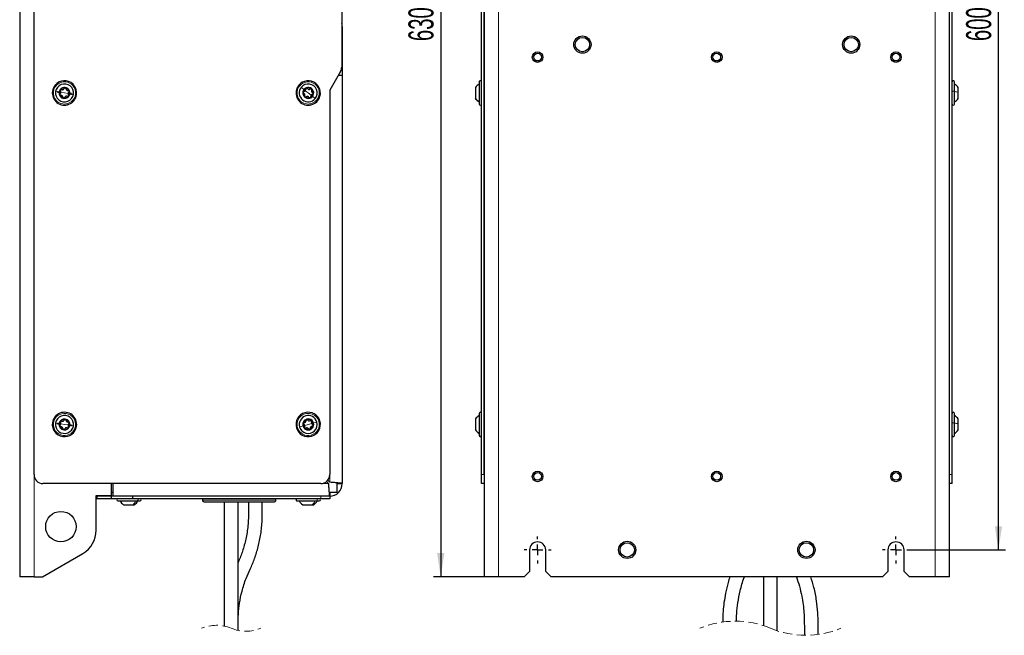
# Paper-space layout 'Blatt2' of a CAD drawing. Header units: millimetres. Extents: x 5 to 418, y 2 to 292.
# Tile 5 of 27: x 129 to 266, y 81 to 166. Entities that reach past the tile are written whole.
import ezdxf

# ---------------------------------------------------------------- set-up
doc = ezdxf.new("R2010")
doc.units = ezdxf.units.MM
doc.linetypes.add('HIDDEN', pattern=[1.905, 1.27, -0.635])
doc.layers.add('SLD-0', color=7, linetype='Continuous')
doc.styles.add('SLDTEXTSTYLE0', font='TXT', dxfattribs={"width": 0.605})
doc.dimstyles.new('SLDDIMSTYLE0', dxfattribs={"dimtxt": 3.5, "dimasz": 3.302, "dimexe": 0, "dimexo": 0.0625, "dimgap": 0.875, "dimtad": 1, "dimlfac": 4, "dimrnd": 1e-09, "dimzin": 12, "dimdsep": 46, "dimtxsty": 'SLDTEXTSTYLE0', "dimsah": 1, "dimcen": 0.09, "dimadec": 0, "dimazin": 3, "dimtfac": 1, "dimtofl": 0, "dimtmove": 0, "dimatfit": 3, "dimfxl": 1, "dimfrac": 2, "dimtolj": 1, "dimtzin": 12, "dimarcsym": 0})

# ---------------------------------------------------------------- blocks, each defined once
blk = doc.blocks.new('_D_17')
at = {"layer": 'SLD-0', "color": 7}
for p, q in [((252.92, 242.43), (266.33, 242.43)), ((265.33, 92.43), (265.33, 242.43)), ((252.92, 92.43), (266.33, 92.43))]:
    blk.add_line(p, q, dxfattribs=at)
for points in [[(265.33, 242.43), (264.83, 239.13), (265.84, 239.13)], [(265.33, 92.43), (265.84, 95.74), (264.83, 95.74)]]:
    blk.add_solid(points, dxfattribs=at)
at = {"layer": 'SLD-0', "color": 7, "insert": (260.82, 163.42), "char_height": 3.5, "attachment_point": 1, "rotation": 90, "style": 'SLDTEXTSTYLE0'}
blk.add_mtext('600', dxfattribs=at)
blk = doc.blocks.new('_D_20')
at = {"layer": 'SLD-0', "color": 7}
for p, q in [((193.57, 246.18), (186.53, 246.18)), ((187.53, 246.18), (187.53, 88.68)), ((193.57, 88.68), (186.53, 88.68))]:
    blk.add_line(p, q, dxfattribs=at)
for points in [[(187.53, 246.18), (187.02, 242.88), (188.04, 242.88)], [(187.53, 88.68), (188.04, 91.99), (187.02, 91.99)]]:
    blk.add_solid(points, dxfattribs=at)
at = {"layer": 'SLD-0', "color": 7, "insert": (183.02, 163.42), "char_height": 3.5, "attachment_point": 1, "rotation": 90, "style": 'SLDTEXTSTYLE0'}
blk.add_mtext('630', dxfattribs=at)
blk = doc.blocks.new('SW_CENTERMARKSYMBOL_24')
at = {"layer": 'SLD-0', "color": 0}
for p, q in [((0, 1.5), (0, 1.88)), ((-1.5, 0), (-1.88, 0)), ((0, 0), (-0.75, 0)), ((0, 0), (0, 0.75)), ((0, 0), (0, -0.75)), ((0, 0), (0.75, 0)), ((1.5, 0), (1.88, 0)), ((0, -1.5), (0, -1.88))]:
    blk.add_line(p, q, dxfattribs=at)
blk = doc.blocks.new('SW_CENTERMARKSYMBOL_25')
at = {"layer": 'SLD-0', "color": 0}
for p, q in [((0, 1.5), (0, 1.88)), ((-1.5, 0), (-1.88, 0)), ((0, 0), (-0.75, 0)), ((0, 0), (0, 0.75)), ((0, 0), (0, -0.75)), ((0, 0), (0.75, 0)), ((1.5, 0), (1.88, 0)), ((0, -1.5), (0, -1.88))]:
    blk.add_line(p, q, dxfattribs=at)

psp = doc.layouts.new('Blatt2')

# ---------------------------------------------------------------- linework, layer by layer
at = {"color": 7, "linetype": 'Continuous', "lineweight": 25}
for p, q in [((128.7869, 246.1845), (128.7869, 88.6845)), ((193.5675, 246.1845), (193.5675, 88.6845)), ((258.5175, 88.6845), (258.5175, 246.1845)), ((130.7869, 102.9345), (130.7869, 231.9345)), ((193.1925, 102.9345), (193.1925, 231.9345)), ((193.5675, 102.9345), (193.5675, 231.9345)), ((258.5175, 102.9345), (258.5175, 231.9345)), ((258.8925, 102.9345), (258.8925, 231.9345)), ((173.7119, 175.0734), (173.7119, 159.7956)), ((173.7869, 165.4345), (173.7869, 160.1845)), ((173.7869, 159.4345), (173.6586, 159.4345)), ((173.7869, 160.1845), (173.7869, 159.4345)), ((173.7869, 159.4345), (173.7869, 158.6845)), ((173.5445, 159.1706), (172.0369, 156.5595)), ((173.2638, 158.6845), (173.7869, 158.6845)), ((173.7869, 158.6845), (173.7869, 101.6845)), ((192.3675, 156.9545), (192.3675, 156.9513)), ((192.3675, 156.9545), (192.3675, 155.4177)), ((192.8925, 157.7345), (192.9031, 157.7877)), ((192.8925, 157.7345), (192.8925, 154.641)), ((259.1925, 156.4088), (259.1925, 157.7345)), ((259.7175, 156.2959), (259.7175, 156.9545)), ((134.1619, 156.1845), (134.1619, 156.4345)), ((135.9119, 156.1845), (135.9119, 155.9345)), ((172.0369, 156.5595), (172.0369, 102.9345)), ((192.3675, 155.4177), (192.3675, 155.4171)), ((259.1925, 154.6345), (259.1925, 156.4088)), ((259.7175, 155.4145), (259.7175, 156.2959)), ((192.8925, 154.641), (192.8925, 154.6345)), ((192.8925, 111.4845), (192.8925, 108.4216)), ((259.1925, 110.1602), (259.1925, 111.4845)), ((134.1619, 109.9345), (134.1619, 110.1845)), ((135.9119, 109.9345), (135.9119, 109.6845)), ((192.3675, 110.7045), (192.3675, 109.1829)), ((259.1925, 108.3845), (259.1925, 110.1602)), ((259.7175, 110.0466), (259.7175, 110.7045)), ((259.7175, 109.1645), (259.7175, 110.0466)), ((192.3675, 109.1829), (192.3675, 109.1647)), ((192.8925, 108.4216), (192.8925, 108.3845)), ((170.7869, 101.6845), (132.0369, 101.6845)), ((141.5869, 100.0095), (141.5869, 101.6845)), ((141.8369, 99.9345), (141.8369, 101.6845)), ((171.578, 101.9667), (171.8602, 101.6845)), ((172.0369, 101.8613), (171.7548, 102.1435)), ((173.0369, 101.7807), (173.0369, 100.4595)), ((173.0369, 101.6845), (173.7869, 101.6845)), ((193.1925, 101.6845), (193.1925, 102.9345)), ((193.5675, 101.6845), (193.1925, 101.6845)), ((258.8925, 101.6845), (258.5175, 101.6845)), ((258.8925, 101.6845), (258.8925, 102.9345)), ((141.8369, 100.4595), (141.5869, 100.4595)), ((173.0369, 100.4595), (171.9521, 100.4595)), ((172.0369, 100.4595), (172.0369, 99.9345)), ((139.4619, 100.0095), (141.5869, 100.0095)), ((139.4619, 95.1797), (139.4619, 100.0095)), ((139.5369, 99.9345), (139.4619, 99.9345)), ((139.5369, 99.5595), (139.4619, 99.5595)), ((139.5369, 99.9345), (139.5369, 99.5595)), ((141.5492, 99.9345), (139.5369, 99.9345)), ((141.5492, 99.5595), (139.5369, 99.5595)), ((141.0869, 100.0095), (141.0869, 99.9345)), ((141.5492, 99.9345), (141.5492, 99.5595)), ((144.5369, 99.9345), (141.5492, 99.9345)), ((144.5369, 99.5595), (141.5492, 99.5595)), ((142.4869, 99.2595), (145.1915, 99.2595)), ((144.5369, 99.9345), (144.5369, 99.5595)), ((170.7869, 99.9345), (144.5369, 99.9345)), ((170.7869, 99.5595), (144.5369, 99.5595)), ((145.1915, 99.2595), (145.5869, 99.2595)), ((154.2869, 99.5595), (154.2869, 99.3595)), ((154.4869, 99.1595), (164.3369, 99.1595)), ((157.334, 99.1595), (157.334, 81.8016)), ((159.259, 81.2041), (159.259, 99.1595)), ((164.5369, 99.3595), (164.5369, 99.5595)), ((167.4869, 99.2595), (170.1915, 99.2595)), ((170.1915, 99.2595), (170.5869, 99.2595)), ((171.0357, 99.9345), (170.7869, 99.9345)), ((172.0369, 99.5595), (170.7869, 99.5595)), ((172.0369, 99.9345), (171.0357, 99.9345)), ((172.0369, 99.9345), (172.0369, 99.5595)), ((143.2669, 98.7345), (144.6105, 98.7345)), ((144.6105, 98.7345), (144.8069, 98.7345)), ((168.2669, 98.7345), (169.6105, 98.7345)), ((169.6105, 98.7345), (169.8069, 98.7345)), ((199.9175, 92.4345), (199.9175, 89.4345)), ((202.1675, 89.4345), (202.1675, 92.4345)), ((249.9175, 92.4345), (249.9175, 89.4345)), ((252.1675, 89.4345), (252.1675, 92.4345)), ((131.9619, 88.6845), (137.5869, 91.9321)), ((199.1675, 88.6845), (199.9175, 89.4345)), ((202.1675, 89.4345), (202.9175, 88.6845)), ((249.1675, 88.6845), (249.9175, 89.4345)), ((252.1675, 89.4345), (252.9175, 88.6845)), ((130.7869, 88.6845), (128.7869, 88.6845)), ((130.7869, 88.6845), (131.9619, 88.6845)), ((195.5675, 88.6845), (193.5675, 88.6845)), ((199.1675, 88.6845), (195.5675, 88.6845)), ((249.1675, 88.6845), (202.9175, 88.6845)), ((232.555, 88.6845), (232.555, 81.8593)), ((234.48, 81.1464), (234.48, 88.6845)), ((256.5175, 88.6845), (252.9175, 88.6845)), ((258.5175, 88.6845), (256.5175, 88.6845))]:
    psp.add_line(p, q, dxfattribs=at)
at = {"color": 7, "linetype": 'Continuous', "lineweight": 18}
for p, q in [((195.5675, 88.6845), (195.5675, 246.1845)), ((256.5175, 246.1845), (256.5175, 88.6845)), ((173.7119, 165.4345), (173.7869, 165.4345)), ((173.7119, 160.1845), (173.7869, 160.1845)), ((135.0369, 156.1845), (134.5328, 156.2582)), ((135.0369, 156.1845), (135.5411, 156.1108)), ((169.0369, 156.1845), (168.6372, 156.5004)), ((169.0369, 156.1845), (169.4367, 155.8686)), ((135.0369, 109.9345), (134.5329, 110.0087)), ((135.0369, 109.9345), (135.541, 109.8603)), ((169.0369, 109.9345), (168.5466, 109.7961)), ((169.0369, 109.9345), (169.5273, 110.0729)), ((130.7869, 88.6845), (130.7869, 102.9345)), ((171.8602, 101.6845), (170.7869, 101.6845)), ((172.0369, 102.9345), (172.0369, 101.8613)), ((193.5675, 102.9345), (193.1925, 102.9345)), ((258.8925, 102.9345), (258.5175, 102.9345)), ((154.2869, 99.3595), (164.5369, 99.3595)), ((170.7869, 99.9345), (170.7869, 99.5595))]:
    psp.add_line(p, q, dxfattribs=at)
at = {"color": 7, "linetype": 'Continuous', "lineweight": 25, "flags": 128}
psp.add_lwpolyline([(173.7869, 165.4345), (173.7533, 165.7759), (173.7119, 165.9413)], dxfattribs=at)
at = {"color": 7, "linetype": 'Continuous', "lineweight": 18, "flags": 128}
for points in [[(167.8209, 157.1456), (167.7758, 157.1812), (167.7377, 157.2114), (167.7122, 157.2315), (167.7032, 157.2386)], [(168.0562, 156.9596), (168.2204, 156.8299), (168.4328, 156.662)], [(133.5033, 156.4088), (133.4465, 156.4171), (133.3983, 156.4242), (133.3661, 156.4289), (133.3548, 156.4305)], [(133.8001, 156.3654), (134.0071, 156.3351), (134.2751, 156.2959)], [(136.2738, 156.0036), (136.0668, 156.0339), (135.7988, 156.0731)], [(136.5706, 155.9602), (136.6274, 155.9519), (136.6756, 155.9449), (136.7078, 155.9402), (136.7191, 155.9385)], [(170.0176, 155.4094), (169.8535, 155.5392), (169.6411, 155.7071)], [(170.253, 155.2234), (170.2981, 155.1878), (170.3362, 155.1577), (170.3617, 155.1375), (170.3707, 155.1304)], [(133.5035, 110.1602), (133.4467, 110.1686), (133.3985, 110.1757), (133.3664, 110.1804), (133.3551, 110.1821)], [(133.8003, 110.1165), (134.0073, 110.0861), (134.2752, 110.0466)], [(170.2399, 110.2742), (170.0386, 110.2173), (169.778, 110.1437)], [(170.5286, 110.3557), (170.5839, 110.3713), (170.6307, 110.3845), (170.662, 110.3933), (170.673, 110.3964)], [(136.2736, 109.7525), (136.0666, 109.783), (135.7987, 109.8224)], [(136.5704, 109.7088), (136.6272, 109.7005), (136.6754, 109.6934), (136.7075, 109.6886), (136.7188, 109.687)], [(167.5453, 109.5134), (167.49, 109.4978), (167.4432, 109.4845), (167.4119, 109.4757), (167.4009, 109.4726)], [(167.834, 109.5949), (168.0353, 109.6517), (168.2959, 109.7253)]]:
    psp.add_lwpolyline(points, dxfattribs=at)
at = {"color": 7, "linetype": 'Continuous', "lineweight": 25}
for centre, radius in [((207.2925, 162.9345), 1.2), ((207.2925, 162.9345), 1), ((244.7925, 162.9345), 1.2), ((244.7925, 162.9345), 1), ((201.0425, 161.1845), 0.7375), ((201.0425, 161.1845), 0.5375), ((226.0425, 161.1845), 0.7375), ((226.0425, 161.1845), 0.5375), ((251.0425, 161.1845), 0.7375), ((251.0425, 161.1845), 0.5375), ((201.0425, 102.6845), 0.7375), ((201.0425, 102.6845), 0.5375), ((226.0425, 102.6845), 0.7375), ((226.0425, 102.6845), 0.5375), ((251.0425, 102.6845), 0.7375), ((251.0425, 102.6845), 0.5375), ((134.5369, 95.6845), 2.125), ((213.5425, 92.4345), 1.2), ((213.5425, 92.4345), 1), ((238.5425, 92.4345), 1.2), ((238.5425, 92.4345), 1)]:
    psp.add_circle(centre, radius, dxfattribs=at)
for centre, radius, start, end in [((172.4619, 159.7956), 1.25, 330.000086, 359.999832), ((135.0369, 156.1845), 1.7, 351.680112, 171.680051), ((135.0369, 156.1845), 1.25, 351.680025, 171.680079), ((135.0369, 156.1845), 0.77, 351.679869, 171.680206), ((135.0369, 156.1845), 0.7, 141.680069, 201.679992), ((135.0369, 156.1845), 0.7, 81.680448, 141.679916), ((135.0369, 156.1845), 0.7, 21.680482, 81.679448), ((169.0369, 156.1845), 1.7, 141.680027, 321.680125), ((169.0369, 156.1845), 1.7, 321.680094, 141.680058), ((169.0369, 156.1845), 1.25, 141.680119, 321.679968), ((169.0369, 156.1845), 1.25, 321.67997, 141.680117), ((169.0369, 156.1845), 0.77, 141.680111, 321.679949), ((169.0369, 156.1845), 0.7, 111.680013, 171.680106), ((169.0369, 156.1845), 0.77, 321.67993, 141.68013), ((169.0369, 156.1845), 0.7, 51.679424, 111.680637), ((169.037, 156.1845), 0.7, 351.679804, 51.680277), ((193.6393, 156.0906), 1.5375, 119.060451, 146.219737), ((193.0425, 157.7345), 0.15, 359.998577, 180.001423), ((259.0425, 157.7345), 0.15, 359.998577, 180.001423), ((135.0369, 156.1845), 1.7, 171.679982, 351.680182), ((135.0369, 156.1845), 1.25, 171.680025, 351.680078), ((135.0369, 156.1845), 0.77, 171.680149, 351.679926), ((135.037, 156.1845), 0.7, 201.68046, 261.67966), ((135.0369, 156.1845), 0.7, 261.680539, 321.679938), ((135.0369, 156.1845), 0.7, 321.679904, 21.680157), ((169.0369, 156.1845), 0.7, 171.679985, 231.680321), ((169.0369, 156.1845), 0.7, 231.679506, 291.680555), ((169.0369, 156.1845), 0.7, 291.680057, 351.679684), ((258.4457, 156.2784), 1.5375, 299.060304, 325.811991), ((193.0425, 154.6345), 0.15, 180, 0), ((259.0425, 154.6345), 0.15, 180, 0), ((135.0369, 109.9345), 1.7, 351.627166, 171.627182), ((169.0369, 109.9345), 1.7, 15.766487, 195.76648), ((193.0425, 111.4845), 0.15, 359.999555, 180.000445), ((259.0425, 111.4845), 0.15, 359.999555, 180.000445), ((135.0369, 109.9345), 1.7, 171.627175, 351.627173), ((135.0369, 109.9345), 1.25, 171.627162, 351.627184), ((135.0369, 109.9345), 1.25, 351.627165, 171.627181), ((135.0369, 109.9345), 0.77, 171.627175, 351.627168), ((135.0369, 109.9345), 0.77, 351.627175, 171.627168), ((135.037, 109.9345), 0.7, 141.627629, 201.62674), ((135.0369, 109.9345), 0.7, 81.62715, 141.627132), ((135.0369, 109.9345), 0.7, 21.627298, 81.627003), ((135.0369, 109.9345), 0.7, 321.627074, 21.627297), ((169.0369, 109.9345), 1.7, 195.766495, 15.766472), ((169.0369, 109.9345), 1.25, 15.766511, 195.766448), ((169.0369, 109.9345), 1.25, 195.766476, 15.766483), ((169.0369, 109.9345), 0.77, 15.76648, 195.766503), ((169.0369, 109.9345), 0.77, 195.76648, 15.766503), ((169.0369, 109.9345), 0.7, 165.766308, 225.766664), ((169.0369, 109.9345), 0.7, 105.76632, 165.766634), ((169.0369, 109.9345), 0.7, 45.766462, 105.766508), ((169.0369, 109.9345), 0.7, 345.766856, 45.766117), ((193.6393, 109.8406), 1.5375, 119.060348, 145.811975), ((258.4457, 109.8406), 1.5375, 34.188025, 60.939652), ((135.0369, 109.9345), 0.7, 201.627247, 261.627243), ((135.0369, 109.9345), 0.7, 261.627246, 321.627131), ((169.0369, 109.9345), 0.7, 225.766487, 285.766501), ((169.0369, 109.9345), 0.7, 285.76673, 345.766211), ((193.0425, 108.3845), 0.15, 179.999544, 0.000456), ((259.0425, 108.3845), 0.15, 179.999544, 0.000456), ((132.0369, 102.9345), 1.25, 180.000082, 269.999939), ((170.7869, 102.9345), 1.25, 270, 0.000064), ((172.0369, 101.6845), 1.75, 270.000026, 359.999913), ((142.4869, 99.4095), 0.15, 90.000178, 269.999822), ((145.5869, 99.4095), 0.15, 270, 90), ((154.4869, 99.3595), 0.2, 179.999902, 270.000165), ((164.3369, 99.3595), 0.2, 269.999788, 0.000212), ((167.4869, 99.4095), 0.15, 89.999822, 270.000178), ((170.5869, 99.4095), 0.15, 270.000534, 89.999466), ((135.7119, 95.1797), 3.75, 299.999973, 0.000012), ((201.0425, 92.4345), 1.125, 0.000038, 179.999962), ((251.0425, 92.4345), 1.125, 0.000038, 179.999962)]:
    psp.add_arc(centre, radius, start, end, dxfattribs=at)
at = {"color": 7, "linetype": 'Continuous', "lineweight": 18}
for centre, start, end in [((135.0369, 156.1845), 351.679992, 171.680065), ((169.0369, 156.1845), 141.679957, 321.680083), ((169.0369, 156.1845), 321.680112, 141.679929), ((135.0369, 156.1845), 171.679993, 351.680064), ((135.0369, 109.9345), 351.627179, 171.62717), ((169.0369, 109.9345), 15.766481, 195.766488), ((135.0369, 109.9345), 171.627177, 351.627172), ((169.0369, 109.9345), 195.766506, 15.766463)]:
    psp.add_arc(centre, 1.55, start, end, dxfattribs=at)
at = {"color": 7, "linetype": 'HIDDEN', "lineweight": 18}
for centre, radius, start, end in [((228.5988, 69.6979), 12.7888, 67.380135, 112.619865), ((156.2278, 76.5379), 5.3788, 67.380135, 112.619865), ((160.3653, 86.4679), 5.3787, 247.380135, 292.619865), ((238.4363, 93.3079), 12.7888, 247.380135, 292.619865)]:
    psp.add_arc(centre, radius, start, end, dxfattribs=at)
at = {"color": 7, "linetype": 'Continuous', "lineweight": 25}
for points, knots in [([(134.4878, 156.6186), (134.4789, 156.6047), (134.4615, 156.5773), (134.4553, 156.5291), (134.4631, 156.4828), (134.4797, 156.4574), (134.4878, 156.4449)], [0, 0, 0, 0, 0.26160909, 0.51670374, 0.76236538, 1, 1, 1, 1]), ([(134.6567, 156.6586), (134.6427, 156.6637), (134.6142, 156.6739), (134.5674, 156.6709), (134.5218, 156.6537), (134.4992, 156.6303), (134.4878, 156.6186)], [0, 0, 0, 0, 0.23667658, 0.48283067, 0.73853322, 1, 1, 1, 1]), ([(134.6567, 156.6586), (134.6873, 156.6483), (134.7342, 156.6324), (134.8009, 156.6376), (134.8511, 156.6511), (134.8969, 156.6756), (134.9494, 156.7177), (134.9727, 156.7616), (134.9879, 156.7903)], [0, 0, 0, 0, 0.24048141, 0.36816729, 0.49888577, 0.63013936, 0.75850916, 1, 1, 1, 1]), ([(135.1382, 156.8771), (135.1218, 156.8779), (135.0894, 156.8793), (135.0445, 156.8606), (135.0084, 156.8306), (134.9946, 156.8036), (134.9879, 156.7903)], [0, 0, 0, 0, 0.26157521, 0.51669412, 0.76228791, 1, 1, 1, 1]), ([(135.2574, 156.7509), (135.2548, 156.7655), (135.2494, 156.7953), (135.2233, 156.8344), (135.1857, 156.8652), (135.1542, 156.8731), (135.1382, 156.8771)], [0, 0, 0, 0, 0.23671119, 0.48283437, 0.73852626, 1, 1, 1, 1]), ([(135.2574, 156.7509), (135.2638, 156.7192), (135.2735, 156.6707), (135.3113, 156.6155), (135.348, 156.5788), (135.3922, 156.5514), (135.4549, 156.527), (135.5046, 156.5288), (135.537, 156.5299)], [0, 0, 0, 0, 0.24048483, 0.36816677, 0.49888465, 0.63014084, 0.75850526, 1, 1, 1, 1]), ([(168.4706, 156.405), (168.5023, 156.4113), (168.5508, 156.421), (168.606, 156.4589), (168.6427, 156.4956), (168.6701, 156.5398), (168.6945, 156.6025), (168.6927, 156.6522), (168.6915, 156.6846)], [0, 0, 0, 0, 0.24045165, 0.368137, 0.498861, 0.63011919, 0.75849239, 1, 1, 1, 1]), ([(168.7784, 156.835), (168.7638, 156.8274), (168.735, 156.8124), (168.7055, 156.7738), (168.6891, 156.7298), (168.6908, 156.6995), (168.6915, 156.6846)], [0, 0, 0, 0, 0.26161336, 0.51670672, 0.76237604, 1, 1, 1, 1]), ([(168.9447, 156.7852), (168.9351, 156.7966), (168.9155, 156.8197), (168.8735, 156.8405), (168.8254, 156.8484), (168.7942, 156.8395), (168.7784, 156.835)], [0, 0, 0, 0, 0.23668701, 0.48284052, 0.73853533, 1, 1, 1, 1]), ([(168.9447, 156.7852), (168.966, 156.761), (168.9987, 156.7238), (169.0591, 156.6949), (169.1092, 156.6815), (169.1612, 156.6799), (169.2277, 156.6901), (169.2698, 156.7165), (169.2973, 156.7337)], [0, 0, 0, 0, 0.240479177, 0.368167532, 0.498885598, 0.630136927, 0.758505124, 1, 1, 1, 1]), ([(169.471, 156.7337), (169.4571, 156.7425), (169.4297, 156.76), (169.3815, 156.7662), (169.3352, 156.7583), (169.3098, 156.7418), (169.2973, 156.7337)], [0, 0, 0, 0, 0.26156245, 0.51669172, 0.7622927, 1, 1, 1, 1]), ([(169.5111, 156.5648), (169.5161, 156.5787), (169.5263, 156.6072), (169.5233, 156.6541), (169.5061, 156.6996), (169.4828, 156.7223), (169.471, 156.7337)], [0, 0, 0, 0, 0.23671759, 0.48282252, 0.73852675, 1, 1, 1, 1]), ([(259.7175, 156.9545), (259.6441, 157.0499), (259.4972, 157.2407), (259.2941, 157.3699), (259.1925, 157.4345)], [0, 0, 0, 0, 0.49999669, 1, 1, 1, 1]), ([(259.7175, 156.9545), (259.6441, 157.0499), (259.4972, 157.2407), (259.2941, 157.3699), (259.1925, 157.4345)], [0, 0, 0, 0, 0.499997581, 1, 1, 1, 1]), ([(134.4362, 156.0923), (134.4249, 156.0827), (134.4018, 156.0631), (134.381, 156.021), (134.3731, 155.973), (134.382, 155.9417), (134.3865, 155.9259)], [0, 0, 0, 0, 0.23669108, 0.48298875, 0.73874399, 1, 1, 1, 1]), ([(134.3865, 155.9259), (134.394, 155.9113), (134.409, 155.8825), (134.4477, 155.8531), (134.4917, 155.8367), (134.522, 155.8383), (134.5369, 155.8391)], [0, 0, 0, 0, 0.2614296, 0.51653669, 0.76216758, 1, 1, 1, 1]), ([(134.4362, 156.0923), (134.4605, 156.1136), (134.4976, 156.1462), (134.5265, 156.2066), (134.54, 156.2568), (134.5416, 156.3088), (134.5314, 156.3753), (134.505, 156.4174), (134.4878, 156.4449)], [0, 0, 0, 0, 0.24044874, 0.36813651, 0.49885848, 0.63012092, 0.75849604, 1, 1, 1, 1]), ([(134.8165, 155.6182), (134.8101, 155.6498), (134.8004, 155.6983), (134.7626, 155.7536), (134.7258, 155.7903), (134.6816, 155.8177), (134.619, 155.8421), (134.5693, 155.8403), (134.5369, 155.8391)], [0, 0, 0, 0, 0.24047491, 0.36816747, 0.49888556, 0.63013697, 0.75850486, 1, 1, 1, 1]), ([(134.8165, 155.6182), (134.8191, 155.6035), (134.8245, 155.5737), (134.8505, 155.5347), (134.8882, 155.5038), (134.9197, 155.4959), (134.9357, 155.4919)], [0, 0, 0, 0, 0.23671246, 0.48282905, 0.73852754, 1, 1, 1, 1]), ([(134.9357, 155.4919), (134.9521, 155.4912), (134.9845, 155.4897), (135.0294, 155.5085), (135.0655, 155.5384), (135.0793, 155.5654), (135.086, 155.5787)], [0, 0, 0, 0, 0.26156328, 0.51667296, 0.7622725, 1, 1, 1, 1]), ([(135.4172, 155.7104), (135.3866, 155.7207), (135.3397, 155.7366), (135.273, 155.7314), (135.2228, 155.718), (135.177, 155.6934), (135.1245, 155.6513), (135.1012, 155.6074), (135.086, 155.5787)], [0, 0, 0, 0, 0.24047811, 0.36816933, 0.49888647, 0.63013637, 0.75851045, 1, 1, 1, 1]), ([(135.4172, 155.7104), (135.4312, 155.7054), (135.4597, 155.6952), (135.5065, 155.6982), (135.5521, 155.7154), (135.5747, 155.7387), (135.5861, 155.7505)], [0, 0, 0, 0, 0.23667641, 0.48284031, 0.7385334, 1, 1, 1, 1]), ([(135.6377, 156.2767), (135.6134, 156.2554), (135.5763, 156.2228), (135.5474, 156.1624), (135.5339, 156.1122), (135.5323, 156.0602), (135.5425, 155.9938), (135.5689, 155.9516), (135.5861, 155.9241)], [0, 0, 0, 0, 0.24045162, 0.36813903, 0.49886184, 0.63011436, 0.75848835, 1, 1, 1, 1]), ([(135.6874, 156.4431), (135.6798, 156.4577), (135.6649, 156.4865), (135.6262, 156.516), (135.5822, 156.5323), (135.5519, 156.5307), (135.537, 156.5299)], [0, 0, 0, 0, 0.2614296, 0.51653669, 0.76216758, 1, 1, 1, 1]), ([(135.5861, 155.7505), (135.595, 155.7643), (135.6124, 155.7917), (135.6186, 155.8399), (135.6108, 155.8862), (135.5942, 155.9116), (135.5861, 155.9241)], [0, 0, 0, 0, 0.26161278, 0.5167125, 0.76237946, 1, 1, 1, 1]), ([(135.6377, 156.2767), (135.649, 156.2863), (135.6721, 156.3059), (135.6929, 156.348), (135.7008, 156.3961), (135.6919, 156.4273), (135.6874, 156.4431)], [0, 0, 0, 0, 0.23669113, 0.48298885, 0.73872437, 1, 1, 1, 1]), ([(168.3443, 156.2858), (168.3436, 156.2694), (168.3422, 156.237), (168.3609, 156.1921), (168.3908, 156.1559), (168.4179, 156.1422), (168.4312, 156.1354)], [0, 0, 0, 0, 0.26141591, 0.51654206, 0.7621685, 1, 1, 1, 1]), ([(168.4706, 156.405), (168.456, 156.4024), (168.4262, 156.397), (168.3871, 156.3709), (168.3562, 156.3332), (168.3483, 156.3017), (168.3443, 156.2858)], [0, 0, 0, 0, 0.23667489, 0.4829834, 0.73872153, 1, 1, 1, 1]), ([(168.5628, 155.8043), (168.5732, 155.8349), (168.589, 155.8817), (168.5839, 155.9485), (168.5704, 155.9986), (168.5458, 156.0445), (168.5037, 156.0969), (168.4598, 156.1202), (168.4312, 156.1354)], [0, 0, 0, 0, 0.240478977, 0.368165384, 0.498881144, 0.630139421, 0.758506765, 1, 1, 1, 1]), ([(168.5628, 155.8043), (168.5578, 155.7903), (168.5476, 155.7618), (168.5506, 155.7149), (168.5678, 155.6694), (168.5911, 155.6468), (168.6029, 155.6353)], [0, 0, 0, 0, 0.23671597, 0.48284156, 0.73853216, 1, 1, 1, 1]), ([(168.6029, 155.6353), (168.6168, 155.6265), (168.6442, 155.609), (168.6924, 155.6028), (168.7387, 155.6107), (168.7641, 155.6272), (168.7766, 155.6353)], [0, 0, 0, 0, 0.26156925, 0.51668669, 0.7622858, 1, 1, 1, 1]), ([(169.1292, 155.5838), (169.1079, 155.6081), (169.0752, 155.6452), (169.0148, 155.6741), (168.9647, 155.6875), (168.9127, 155.6892), (168.8462, 155.6789), (168.8041, 155.6526), (168.7766, 155.6353)], [0, 0, 0, 0, 0.24047542, 0.36816523, 0.4988826, 0.63013542, 0.75850665, 1, 1, 1, 1]), ([(169.1292, 155.5838), (169.1388, 155.5725), (169.1584, 155.5494), (169.2004, 155.5285), (169.2485, 155.5206), (169.2797, 155.5295), (169.2955, 155.534)], [0, 0, 0, 0, 0.23668538, 0.4828372, 0.73853309, 1, 1, 1, 1]), ([(169.2955, 155.534), (169.3101, 155.5416), (169.3389, 155.5566), (169.3684, 155.5953), (169.3848, 155.6393), (169.3831, 155.6695), (169.3823, 155.6844)], [0, 0, 0, 0, 0.261612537, 0.516705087, 0.762376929, 1, 1, 1, 1]), ([(169.6033, 155.964), (169.5716, 155.9577), (169.5231, 155.948), (169.4679, 155.9102), (169.4312, 155.8734), (169.4038, 155.8292), (169.3794, 155.7665), (169.3812, 155.7169), (169.3823, 155.6844)], [0, 0, 0, 0, 0.24045449, 0.368138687, 0.498862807, 0.630118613, 0.758491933, 1, 1, 1, 1]), ([(169.5111, 156.5648), (169.5007, 156.5342), (169.4849, 156.4873), (169.49, 156.4206), (169.5035, 156.3704), (169.5281, 156.3246), (169.5702, 156.2721), (169.6141, 156.2488), (169.6427, 156.2336)], [0, 0, 0, 0, 0.24047702, 0.36816269, 0.49888828, 0.63013562, 0.75850251, 1, 1, 1, 1]), ([(169.6033, 155.964), (169.6179, 155.9667), (169.6477, 155.9721), (169.6868, 155.9981), (169.7176, 156.0358), (169.7256, 156.0673), (169.7296, 156.0832)], [0, 0, 0, 0, 0.23667966, 0.48298239, 0.73873522, 1, 1, 1, 1]), ([(169.7296, 156.0832), (169.7303, 156.0996), (169.7317, 156.1321), (169.713, 156.1769), (169.6831, 156.2131), (169.656, 156.2268), (169.6427, 156.2336)], [0, 0, 0, 0, 0.2614338, 0.51654329, 0.76216154, 1, 1, 1, 1]), ([(192.3675, 155.4171), (192.441, 155.322), (192.5879, 155.1318), (192.7909, 155.0031), (192.8925, 154.9388)], [0, 0, 0, 0, 0.49980287, 1, 1, 1, 1]), ([(192.8925, 154.9345), (192.7909, 154.9991), (192.5878, 155.1283), (192.4409, 155.3191), (192.3675, 155.4145)], [0, 0, 0, 0, 0.500002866, 1, 1, 1, 1]), ([(259.7175, 155.4919), (259.7161, 155.4923), (259.7085, 155.4947), (259.7055, 155.5029), (259.7031, 155.5097)], [0, 0, 0, 0, 0.17915085, 1, 1, 1, 1]), ([(134.4361, 109.8428), (134.4604, 109.8641), (134.4976, 109.8967), (134.5266, 109.9571), (134.54, 110.0073), (134.5417, 110.0592), (134.5315, 110.1257), (134.5052, 110.1679), (134.488, 110.1954)], [0, 0, 0, 0, 0.240452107, 0.368139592, 0.49886017, 0.630119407, 0.758494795, 1, 1, 1, 1]), ([(134.4882, 110.3691), (134.4793, 110.3552), (134.4618, 110.3278), (134.4556, 110.2796), (134.4634, 110.2333), (134.4799, 110.2079), (134.488, 110.1954)], [0, 0, 0, 0, 0.261609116, 0.516705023, 0.762379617, 1, 1, 1, 1]), ([(134.6571, 110.409), (134.6432, 110.414), (134.6147, 110.4243), (134.5678, 110.4213), (134.5223, 110.4042), (134.4996, 110.3808), (134.4882, 110.3691)], [0, 0, 0, 0, 0.23667822, 0.48283336, 0.73852501, 1, 1, 1, 1]), ([(134.6571, 110.409), (134.6877, 110.3986), (134.7346, 110.3827), (134.8013, 110.3878), (134.8515, 110.4012), (134.8974, 110.4258), (134.9499, 110.4678), (134.9732, 110.5117), (134.9884, 110.5403)], [0, 0, 0, 0, 0.2404776, 0.36816508, 0.49888552, 0.63013708, 0.75850685, 1, 1, 1, 1]), ([(135.1389, 110.6271), (135.1225, 110.6278), (135.09, 110.6292), (135.0451, 110.6105), (135.009, 110.5806), (134.9952, 110.5536), (134.9884, 110.5403)], [0, 0, 0, 0, 0.26156846, 0.51668738, 0.76228462, 1, 1, 1, 1]), ([(135.258, 110.5007), (135.2553, 110.5153), (135.2499, 110.5451), (135.2239, 110.5842), (135.1863, 110.6151), (135.1548, 110.623), (135.1389, 110.6271)], [0, 0, 0, 0, 0.23671678, 0.48283423, 0.73853166, 1, 1, 1, 1]), ([(135.258, 110.5007), (135.2643, 110.469), (135.2739, 110.4205), (135.3117, 110.3652), (135.3484, 110.3285), (135.3926, 110.301), (135.4553, 110.2766), (135.5049, 110.2783), (135.5373, 110.2795)], [0, 0, 0, 0, 0.240479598, 0.368166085, 0.498883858, 0.630136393, 0.758507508, 1, 1, 1, 1]), ([(135.6378, 110.0262), (135.6135, 110.0049), (135.5763, 109.9723), (135.5473, 109.9119), (135.5339, 109.8618), (135.5322, 109.8098), (135.5423, 109.7433), (135.5687, 109.7011), (135.5859, 109.6736)], [0, 0, 0, 0, 0.240452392, 0.368138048, 0.498860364, 0.630119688, 0.758494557, 1, 1, 1, 1]), ([(135.6877, 110.1925), (135.6801, 110.2071), (135.6651, 110.2359), (135.6265, 110.2654), (135.5825, 110.2818), (135.5522, 110.2802), (135.5373, 110.2795)], [0, 0, 0, 0, 0.26142538, 0.51654249, 0.76216462, 1, 1, 1, 1]), ([(135.6378, 110.0262), (135.6491, 110.0358), (135.6722, 110.0553), (135.6931, 110.0974), (135.701, 110.1455), (135.6921, 110.1767), (135.6877, 110.1925)], [0, 0, 0, 0, 0.23668316, 0.48298482, 0.73873449, 1, 1, 1, 1]), ([(168.3584, 110.1066), (168.356, 110.0904), (168.3513, 110.0582), (168.3653, 110.0117), (168.3913, 109.9726), (168.4168, 109.9562), (168.4293, 109.9481)], [0, 0, 0, 0, 0.26161032, 0.51670354, 0.76237585, 1, 1, 1, 1]), ([(168.4963, 110.2122), (168.4815, 110.2111), (168.4513, 110.2087), (168.4098, 110.1869), (168.3752, 110.1526), (168.3641, 110.1221), (168.3584, 110.1066)], [0, 0, 0, 0, 0.23668077, 0.48284018, 0.7385297, 1, 1, 1, 1]), ([(168.5262, 109.6052), (168.5396, 109.6345), (168.5602, 109.6795), (168.5619, 109.7464), (168.5537, 109.7977), (168.534, 109.8458), (168.4975, 109.9023), (168.4563, 109.93), (168.4293, 109.9481)], [0, 0, 0, 0, 0.24045286, 0.36813902, 0.4988609, 0.63011946, 0.75849622, 1, 1, 1, 1]), ([(168.4963, 110.2122), (168.5285, 110.2152), (168.5777, 110.2199), (168.6365, 110.2518), (168.6768, 110.2846), (168.7087, 110.3257), (168.7394, 110.3856), (168.7427, 110.4351), (168.7449, 110.4675)], [0, 0, 0, 0, 0.24047722, 0.36816587, 0.49888416, 0.63013618, 0.75850534, 1, 1, 1, 1]), ([(168.8467, 110.6082), (168.8315, 110.6021), (168.8013, 110.5902), (168.768, 110.5548), (168.7472, 110.5127), (168.7457, 110.4824), (168.7449, 110.4675)], [0, 0, 0, 0, 0.26156907, 0.51668631, 0.76228359, 1, 1, 1, 1]), ([(169.0071, 110.5416), (168.9987, 110.5538), (168.9816, 110.5788), (168.9419, 110.6038), (168.8949, 110.6166), (168.8629, 110.611), (168.8467, 110.6082)], [0, 0, 0, 0, 0.23671927, 0.4828344, 0.7385278, 1, 1, 1, 1]), ([(169.0071, 110.5416), (169.0258, 110.5152), (169.0544, 110.4749), (169.1115, 110.4399), (169.1601, 110.4214), (169.2116, 110.4144), (169.2788, 110.4177), (169.3234, 110.4396), (169.3525, 110.4539)], [0, 0, 0, 0, 0.24047828, 0.36816823, 0.49888182, 0.63013425, 0.75850318, 1, 1, 1, 1]), ([(169.5253, 110.4361), (169.5124, 110.4463), (169.487, 110.4665), (169.4396, 110.4776), (169.3928, 110.4746), (169.3658, 110.4607), (169.3525, 110.4539)], [0, 0, 0, 0, 0.26142883, 0.51654145, 0.76217324, 1, 1, 1, 1]), ([(169.5477, 110.2639), (169.5343, 110.2345), (169.5137, 110.1896), (169.5119, 110.1226), (169.5202, 110.0714), (169.5399, 110.0232), (169.5764, 109.9667), (169.6176, 109.939), (169.6446, 109.9209)], [0, 0, 0, 0, 0.24045309, 0.36813937, 0.49886138, 0.63012153, 0.75849581, 1, 1, 1, 1]), ([(169.5477, 110.2639), (169.5542, 110.2773), (169.5673, 110.3046), (169.5691, 110.3515), (169.5567, 110.3986), (169.5358, 110.4235), (169.5253, 110.4361)], [0, 0, 0, 0, 0.23668272, 0.48298601, 0.73873749, 1, 1, 1, 1]), ([(169.7155, 109.7624), (169.7179, 109.7787), (169.7226, 109.8108), (169.7086, 109.8573), (169.6826, 109.8964), (169.6571, 109.9128), (169.6446, 109.9209)], [0, 0, 0, 0, 0.26161082, 0.51670343, 0.76237624, 1, 1, 1, 1]), ([(134.4361, 109.8428), (134.4248, 109.8333), (134.4017, 109.8137), (134.3808, 109.7716), (134.3729, 109.7236), (134.3817, 109.6923), (134.3862, 109.6765)], [0, 0, 0, 0, 0.23667698, 0.48298373, 0.73873377, 1, 1, 1, 1]), ([(134.3862, 109.6765), (134.3938, 109.6619), (134.4087, 109.6331), (134.4474, 109.6036), (134.4914, 109.5872), (134.5216, 109.5888), (134.5365, 109.5896)], [0, 0, 0, 0, 0.26142533, 0.51654239, 0.76216467, 1, 1, 1, 1]), ([(134.8159, 109.3684), (134.8096, 109.4), (134.8, 109.4486), (134.7622, 109.5038), (134.7255, 109.5405), (134.6813, 109.568), (134.6186, 109.5924), (134.569, 109.5907), (134.5365, 109.5896)], [0, 0, 0, 0, 0.240479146, 0.368167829, 0.498885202, 0.630137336, 0.758503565, 1, 1, 1, 1]), ([(134.8159, 109.3684), (134.8186, 109.3537), (134.8239, 109.3239), (134.85, 109.2848), (134.8876, 109.254), (134.9191, 109.246), (134.935, 109.242)], [0, 0, 0, 0, 0.23671647, 0.48282655, 0.73852299, 1, 1, 1, 1]), ([(134.935, 109.242), (134.9514, 109.2412), (134.9839, 109.2398), (135.0287, 109.2585), (135.0649, 109.2884), (135.0787, 109.3154), (135.0855, 109.3287)], [0, 0, 0, 0, 0.26155901, 0.51667868, 0.76228359, 1, 1, 1, 1]), ([(135.4167, 109.46), (135.3862, 109.4704), (135.3393, 109.4863), (135.2726, 109.4812), (135.2224, 109.4678), (135.1765, 109.4433), (135.124, 109.4012), (135.1007, 109.3573), (135.0855, 109.3287)], [0, 0, 0, 0, 0.2404786, 0.36816663, 0.49888309, 0.63013934, 0.75850584, 1, 1, 1, 1]), ([(135.4167, 109.46), (135.4307, 109.455), (135.4592, 109.4448), (135.5061, 109.4477), (135.5516, 109.4649), (135.5743, 109.4882), (135.5857, 109.5)], [0, 0, 0, 0, 0.23667785, 0.48284238, 0.73853391, 1, 1, 1, 1]), ([(135.5857, 109.5), (135.5946, 109.5138), (135.6121, 109.5412), (135.6183, 109.5894), (135.6105, 109.6357), (135.594, 109.6611), (135.5859, 109.6736)], [0, 0, 0, 0, 0.261612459, 0.516705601, 0.762376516, 1, 1, 1, 1]), ([(168.5262, 109.6052), (168.5197, 109.5918), (168.5066, 109.5645), (168.5048, 109.5175), (168.5172, 109.4704), (168.5381, 109.4455), (168.5486, 109.433)], [0, 0, 0, 0, 0.23668063, 0.48298297, 0.73873281, 1, 1, 1, 1]), ([(168.5486, 109.433), (168.5615, 109.4228), (168.5869, 109.4026), (168.6342, 109.3914), (168.6811, 109.3945), (168.7081, 109.4083), (168.7214, 109.4151)], [0, 0, 0, 0, 0.26142044, 0.51654231, 0.76216393, 1, 1, 1, 1]), ([(169.0668, 109.3275), (169.0481, 109.3538), (169.0194, 109.3941), (168.9623, 109.4291), (168.9138, 109.4476), (168.8623, 109.4546), (168.7951, 109.4513), (168.7505, 109.4294), (168.7214, 109.4151)], [0, 0, 0, 0, 0.24048149, 0.36816773, 0.4988858, 0.63013834, 0.75850738, 1, 1, 1, 1]), ([(169.0668, 109.3275), (169.0752, 109.3152), (169.0923, 109.2902), (169.132, 109.2652), (169.179, 109.2524), (169.211, 109.258), (169.2271, 109.2609)], [0, 0, 0, 0, 0.23671226, 0.48282653, 0.73852872, 1, 1, 1, 1]), ([(169.2271, 109.2609), (169.2424, 109.2669), (169.2726, 109.2788), (169.3059, 109.3142), (169.3267, 109.3563), (169.3282, 109.3866), (169.329, 109.4015)], [0, 0, 0, 0, 0.26156113, 0.51667966, 0.76228301, 1, 1, 1, 1]), ([(169.5776, 109.6568), (169.5454, 109.6538), (169.4962, 109.6492), (169.4373, 109.6172), (169.3971, 109.5845), (169.3652, 109.5433), (169.3345, 109.4835), (169.3312, 109.4339), (169.329, 109.4015)], [0, 0, 0, 0, 0.24047736, 0.36816605, 0.49888419, 0.63013649, 0.75850569, 1, 1, 1, 1]), ([(169.5776, 109.6568), (169.5924, 109.658), (169.6226, 109.6603), (169.6641, 109.6822), (169.6987, 109.7164), (169.7098, 109.747), (169.7155, 109.7624)], [0, 0, 0, 0, 0.23667902, 0.48283679, 0.73853201, 1, 1, 1, 1]), ([(192.3675, 109.1647), (192.4409, 109.0693), (192.5878, 108.8786), (192.7909, 108.7494), (192.8925, 108.6848)], [0, 0, 0, 0, 0.49998428, 1, 1, 1, 1]), ([(259.1925, 108.6845), (259.2941, 108.7491), (259.4972, 108.8783), (259.6441, 109.0691), (259.7175, 109.1645)], [0, 0, 0, 0, 0.50000093, 1, 1, 1, 1]), ([(259.1925, 108.6845), (259.2941, 108.7491), (259.4972, 108.8784), (259.6441, 109.0691), (259.7175, 109.1645)], [0, 0, 0, 0, 0.50000183, 1, 1, 1, 1]), ([(259.7175, 109.242), (259.7161, 109.2424), (259.7084, 109.2447), (259.7054, 109.253), (259.703, 109.2598)], [0, 0, 0, 0, 0.17791545, 1, 1, 1, 1]), ([(171.8602, 101.6845), (171.8732, 101.4913), (171.8977, 101.1266), (171.9263, 100.628), (171.9775, 100.2591), (171.9789, 100.0258), (172.0282, 99.9482), (172.0369, 99.9345)], [0, 0, 0, 0, 0.329654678, 0.622162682, 0.844658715, 0.972604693, 1, 1, 1, 1]), ([(173.7869, 101.6845), (173.7542, 101.6983), (173.6325, 101.7497), (173.3487, 101.7597), (172.9278, 101.8056), (172.4715, 101.8328), (172.1634, 101.853), (172.0369, 101.8613)], [0, 0, 0, 0, 0.060176, 0.22377083, 0.47449983, 0.78440521, 1, 1, 1, 1]), ([(142.7869, 99.2595), (142.8516, 99.1579), (142.9808, 98.9548), (143.1716, 98.8079), (143.2669, 98.7345)], [0, 0, 0, 0, 0.499999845, 1, 1, 1, 1]), ([(144.8069, 98.7345), (144.9023, 98.8079), (145.0931, 98.9548), (145.2223, 99.1579), (145.2869, 99.2595)], [0, 0, 0, 0, 0.500000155, 1, 1, 1, 1]), ([(160.709, 99.1595), (160.7092, 98.8183), (160.7099, 97.7834), (160.7015, 96.1112), (160.4227, 94.2092), (159.9801, 92.4997), (159.5594, 91.347), (159.2981, 90.7668), (159.259, 90.6802)], [0, 0, 0, 0, 0.1179347, 0.35769484, 0.5769549, 0.78012248, 0.96716728, 1, 1, 1, 1]), ([(159.259, 82.1263), (159.2623, 82.5791), (159.2693, 83.5392), (159.4403, 85.0602), (159.7901, 86.7286), (160.2945, 88.3166), (160.985, 89.7985), (161.595, 91.2548), (162.0932, 92.8996), (162.4553, 94.6725), (162.6481, 96.5476), (162.633, 98.0561), (162.6338, 98.9303), (162.634, 99.1595)], [0, 0, 0, 0, 0.07745658, 0.16424691, 0.26140099, 0.36890239, 0.44844344, 0.54105112, 0.63891086, 0.74201888, 0.85036105, 0.96077265, 1, 1, 1, 1]), ([(167.7869, 99.2595), (167.8516, 99.1579), (167.9808, 98.9548), (168.1716, 98.8079), (168.2669, 98.7345)], [0, 0, 0, 0, 0.499999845, 1, 1, 1, 1]), ([(169.8069, 98.7345), (169.9023, 98.8079), (170.0931, 98.9548), (170.2223, 99.1579), (170.2869, 99.2595)], [0, 0, 0, 0, 0.500000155, 1, 1, 1, 1]), ([(227.8749, 88.6845), (227.7854, 88.4182), (227.534, 87.6695), (227.2635, 86.47), (227.0372, 85.1296), (226.886, 83.7849), (226.8784, 82.8706), (226.8742, 82.3698)], [0, 0, 0, 0, 0.13118853, 0.36876592, 0.57318417, 0.76623552, 1, 1, 1, 1]), ([(228.7892, 82.4852), (228.7954, 82.8354), (228.8107, 83.6967), (228.9699, 85.124), (229.3046, 86.8061), (229.6259, 88.0174), (229.8774, 88.6446), (229.8934, 88.6845)], [0, 0, 0, 0, 0.16607096, 0.40838908, 0.67957831, 0.97960449, 1, 1, 1, 1]), ([(237.1391, 88.6845), (237.2886, 88.2462), (237.5889, 87.3655), (237.8901, 86.0639), (238.096, 84.8294), (238.2517, 83.3536), (238.2555, 81.9216), (238.2551, 80.8719), (238.255, 80.5204)], [0, 0, 0, 0, 0.16746299, 0.33647727, 0.48256001, 0.62016028, 0.87282279, 1, 1, 1, 1]), ([(240.18, 80.6385), (240.18, 80.7498), (240.1797, 81.2675), (240.1857, 82.2776), (240.1531, 83.7385), (239.9668, 85.4118), (239.6583, 87.0954), (239.3139, 88.19), (239.1584, 88.6845)], [0, 0, 0, 0, 0.04094854, 0.19044084, 0.37171563, 0.57814865, 0.80938609, 1, 1, 1, 1])]:
    psp.add_open_spline(points, degree=3, knots=knots, dxfattribs=at)
at = {"color": 7, "linetype": 'Continuous', "lineweight": 18}
for points, knots in [([(192.8925, 154.9397), (192.791, 155.0041), (192.5879, 155.1326), (192.441, 155.3227), (192.3675, 155.4177)], [0, 0, 0, 0, 0.50024206, 1, 1, 1, 1]), ([(259.1925, 156.4088), (259.1888, 156.4118), (259.1765, 156.422), (259.1428, 156.4243), (259.0973, 156.43), (259.0425, 156.4308), (258.9877, 156.43), (258.9422, 156.4243), (258.9085, 156.422), (258.8962, 156.4118), (258.8925, 156.4088)], [0, 0, 0, 0, 0.045926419, 0.154149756, 0.31319052, 0.5, 0.68680948, 0.845850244, 0.954073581, 1, 1, 1, 1]), ([(259.1925, 156.3654), (259.2896, 156.3569), (259.4657, 156.3416), (259.6395, 156.3101), (259.7175, 156.2959)], [0, 0, 0, 0, 0.55153106, 1, 1, 1, 1]), ([(192.8925, 154.641), (192.8948, 154.6214), (192.8993, 154.5823), (192.934, 154.5326), (192.9836, 154.4994), (193.0425, 154.4877), (193.1014, 154.4994), (193.151, 154.5326), (193.1857, 154.5823), (193.1902, 154.6214), (193.1925, 154.641)], [0, 0, 0, 0, 0.12475584, 0.24965261, 0.37475454, 0.5, 0.62524546, 0.75034739, 0.87524416, 1, 1, 1, 1]), ([(259.1925, 110.1602), (259.1888, 110.1633), (259.1765, 110.1735), (259.1428, 110.1758), (259.0973, 110.1816), (259.0425, 110.1823), (258.9877, 110.1816), (258.9422, 110.1758), (258.9085, 110.1735), (258.8962, 110.1633), (258.8925, 110.1602)], [0, 0, 0, 0, 0.04601848, 0.15423917, 0.31324334, 0.5, 0.68675666, 0.84576083, 0.95398152, 1, 1, 1, 1]), ([(259.1925, 110.1165), (259.2896, 110.108), (259.4657, 110.0926), (259.6395, 110.0609), (259.7175, 110.0466)], [0, 0, 0, 0, 0.55150532, 1, 1, 1, 1]), ([(192.8925, 108.7144), (192.791, 108.7773), (192.5886, 108.9028), (192.4411, 109.0897), (192.3675, 109.1829)], [0, 0, 0, 0, 0.50139236, 1, 1, 1, 1]), ([(192.8925, 108.4942), (192.8941, 108.4754), (192.8966, 108.4465), (192.9148, 108.4246), (192.9212, 108.4169)], [0, 0, 0, 0, 0.648896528, 1, 1, 1, 1]), ([(192.8925, 108.4216), (192.8948, 108.4024), (192.8993, 108.3639), (192.9342, 108.3152), (192.9837, 108.2827), (193.0425, 108.2714), (193.1013, 108.2827), (193.1508, 108.3152), (193.1857, 108.3639), (193.1902, 108.4024), (193.1925, 108.4216)], [0, 0, 0, 0, 0.12359908, 0.24802166, 0.37360409, 0.5, 0.62639591, 0.75197834, 0.87640092, 1, 1, 1, 1]), ([(193.1636, 108.4165), (193.1701, 108.4243), (193.1884, 108.4464), (193.1909, 108.4754), (193.1925, 108.4942)], [0, 0, 0, 0, 0.35404471, 1, 1, 1, 1]), ([(144.968, 99.2595), (144.9212, 99.1591), (144.8304, 98.9646), (144.6822, 98.8096), (144.6105, 98.7345)], [0, 0, 0, 0, 0.51610828, 1, 1, 1, 1]), ([(145.1915, 99.2595), (145.2064, 99.262), (145.2376, 99.2671), (145.2743, 99.3036), (145.2978, 99.3524), (145.306, 99.4095), (145.2978, 99.4667), (145.2743, 99.5155), (145.2376, 99.5519), (145.2064, 99.5571), (145.1915, 99.5595)], [0, 0, 0, 0, 0.107763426, 0.226336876, 0.358698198, 0.499998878, 0.641301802, 0.773663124, 0.892236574, 1, 1, 1, 1]), ([(169.968, 99.2595), (169.9212, 99.1591), (169.8304, 98.9646), (169.6822, 98.8096), (169.6105, 98.7345)], [0, 0, 0, 0, 0.51610813, 1, 1, 1, 1]), ([(170.1915, 99.2595), (170.2064, 99.262), (170.2376, 99.2671), (170.2743, 99.3036), (170.2978, 99.3524), (170.306, 99.4095), (170.2978, 99.4667), (170.2743, 99.5155), (170.2376, 99.5519), (170.2064, 99.5571), (170.1915, 99.5595)], [0, 0, 0, 0, 0.1077622, 0.2263372, 0.35869837, 0.49999888, 0.64130163, 0.7736628, 0.8922378, 1, 1, 1, 1])]:
    psp.add_open_spline(points, degree=3, knots=knots, dxfattribs=at)

# ---------------------------------------------------------------- block references
at = {"layer": 'SLD-0', "color": 7}
for name, p in [('SW_CENTERMARKSYMBOL_24', (201.0425, 92.4345)), ('SW_CENTERMARKSYMBOL_25', (251.0425, 92.4345))]:
    psp.add_blockref(name, p, dxfattribs=at)

# ---------------------------------------------------------------- dimensions: what is measured, and where the dimension line sits
for base, p1, p2, picture, middle in [((187.5321, 88.6845), (193.5675, 246.1845), (193.5675, 88.6845), '_D_20', (187.5321, 167.4345)), ((265.3331, 242.4345), (252.9175, 92.4345), (252.9175, 242.4345), '_D_17', (265.3331, 167.4345))]:
    dim = psp.add_linear_dim(base=base, p1=p1, p2=p2, angle=90, dimstyle='SLDDIMSTYLE0', dxfattribs=at)
    dim.commit()
    dim.dimension.update_dxf_attribs({"geometry": picture, "text_midpoint": middle, "dimtype": 160})

doc.saveas('drawing.dxf')
